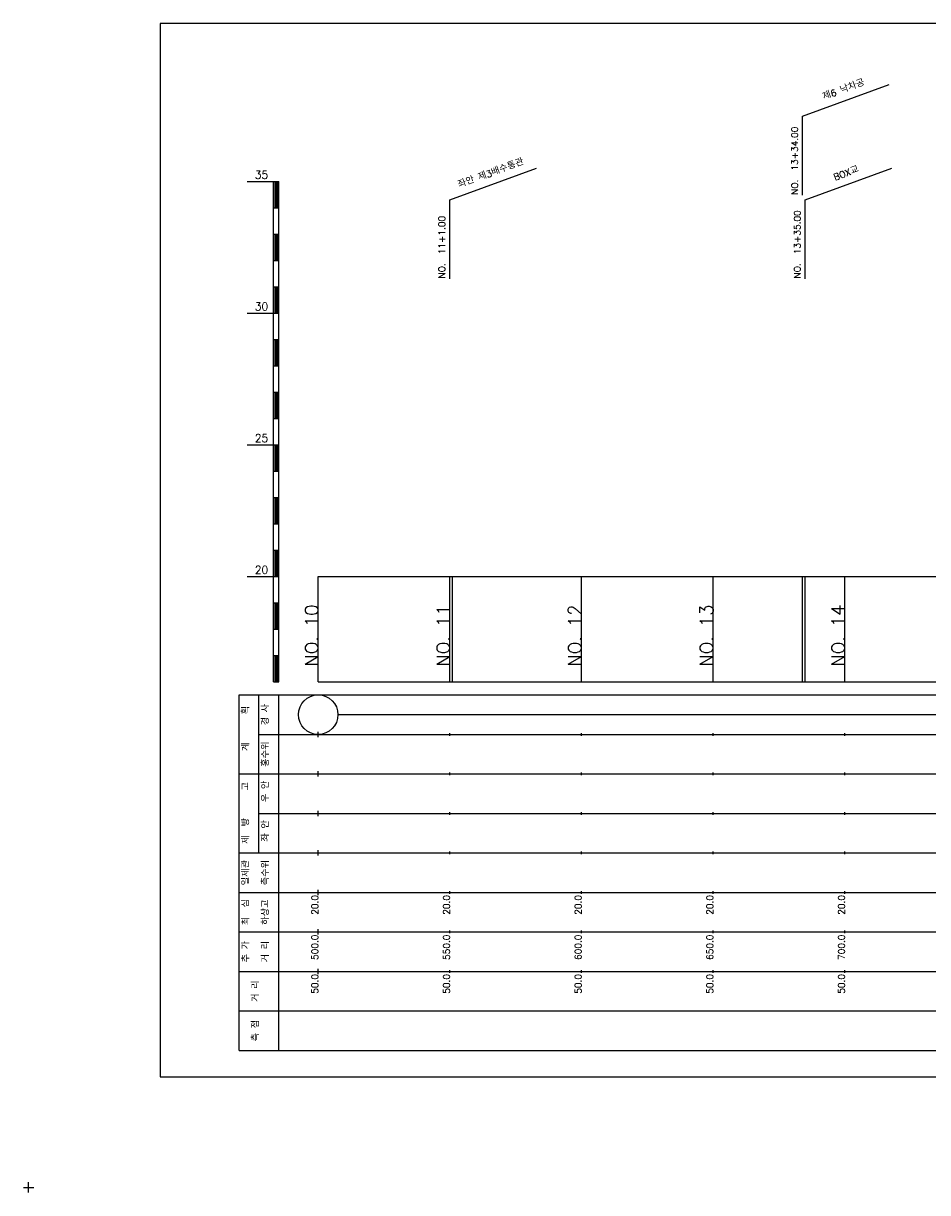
# Model space of a CAD drawing. Extents: x -2 to 685, y -2 to 925.
# Tile 3 of 4: x -2 to 342, y 481 to 925. Entities that reach past the tile are written whole.
import ezdxf
from ezdxf.enums import TextEntityAlignment as Align

# ---------------------------------------------------------------- set-up
doc = ezdxf.new("R2010")
doc.units = 0
doc.header["$LTSCALE"] = 5
for name, color, linetype in [('BOX', 5, 'CONTINUOUS'), ('DT1', 3, 'CONTINUOUS'), ('LT1', 4, 'CONTINUOUS'), ('ST1', 7, 'CONTINUOUS')]:
    doc.layers.add(name, color=color, linetype=linetype)
doc.styles.add('GHS', font='ROMANS.shx', dxfattribs={"bigfont": 'GHS.shx'})

msp = doc.modelspace()

# ---------------------------------------------------------------- linework, layer by layer
at = {"layer": 'BOX'}
msp.add_lwpolyline([(50, 525), (650, 525), (650, 925), (50, 925), (50, 525)], dxfattribs=at)
at = {"layer": 'DT1'}
for p, q in [((110, 704.33), (110, 706.33)), ((160, 704.83), (160, 705.83)), ((210, 704.83), (210, 705.83)), ((260, 704.83), (260, 705.83)), ((310, 704.83), (310, 705.83))]:
    msp.add_line(p, q, dxfattribs=at)
at = {"layer": 'LT1', "linetype": 'CONTINUOUS'}
for p, q in [((294, 889.76), (326.89, 901.73)), ((294, 859.76), (294, 889.76)), ((160, 858), (192.89, 869.97)), ((295, 858), (327.89, 869.97)), ((160, 828), (160, 858)), ((295, 828), (295, 858))]:
    msp.add_line(p, q, dxfattribs=at)
at = {"layer": 'LT1'}
for p, q in [((83, 865), (93, 865)), ((93, 675), (93, 865)), ((93, 865), (95, 865)), ((93.5, 864.8), (93.5, 855.2)), ((94, 864.8), (94, 855.2)), ((94.5, 864.8), (94.5, 855.2)), ((95, 675), (95, 865)), ((93, 855), (95, 855)), ((93, 845), (95, 845)), ((93.5, 844.8), (93.5, 835.2)), ((94, 844.8), (94, 835.2)), ((94.5, 844.8), (94.5, 835.2)), ((93, 835), (95, 835)), ((93, 825), (95, 825)), ((93.5, 824.8), (93.5, 815.2)), ((94, 824.8), (94, 815.2)), ((94.5, 824.8), (94.5, 815.2)), ((83, 815), (93, 815)), ((93, 815), (95, 815)), ((93, 805), (95, 805)), ((93.5, 804.8), (93.5, 795.2)), ((94, 804.8), (94, 795.2)), ((94.5, 804.8), (94.5, 795.2)), ((93, 795), (95, 795)), ((93, 785), (95, 785)), ((93.5, 784.8), (93.5, 775.2)), ((94, 784.8), (94, 775.2)), ((94.5, 784.8), (94.5, 775.2)), ((93, 775), (95, 775)), ((83, 765), (93, 765)), ((93, 765), (95, 765)), ((93.5, 764.8), (93.5, 755.2)), ((94, 764.8), (94, 755.2)), ((94.5, 764.8), (94.5, 755.2)), ((93, 755), (95, 755)), ((93, 745), (95, 745)), ((93.5, 744.8), (93.5, 735.2)), ((94, 744.8), (94, 735.2)), ((94.5, 744.8), (94.5, 735.2)), ((93, 735), (95, 735)), ((93, 725), (95, 725)), ((93.5, 724.8), (93.5, 715.2)), ((94, 724.8), (94, 715.2)), ((94.5, 724.8), (94.5, 715.2)), ((83, 715), (93, 715)), ((93, 715), (95, 715)), ((110, 675), (110, 715)), ((160, 675), (160, 715)), ((161, 675), (161, 715)), ((210, 675), (210, 715)), ((260, 675), (260, 715)), ((294, 675), (294, 715)), ((295, 675), (295, 715)), ((310, 675), (310, 715)), ((93, 705), (95, 705)), ((93.5, 704.8), (93.5, 695.2)), ((94, 704.8), (94, 695.2)), ((94.5, 704.8), (94.5, 695.2)), ((93, 695), (95, 695)), ((93, 685), (95, 685)), ((93.5, 684.8), (93.5, 675.2)), ((94, 684.8), (94, 675.2)), ((94.5, 684.8), (94.5, 675.2)), ((93, 675), (95, 675)), ((110, 675), (610, 675)), ((110, 654), (110, 656)), ((160, 654.5), (160, 655.5)), ((210, 654.5), (210, 655.5)), ((260, 654.5), (260, 655.5)), ((310, 654.5), (310, 655.5)), ((110, 639), (110, 641)), ((160, 639.5), (160, 640.5)), ((210, 639.5), (210, 640.5)), ((260, 639.5), (260, 640.5)), ((310, 639.5), (310, 640.5)), ((110, 624), (110, 626)), ((160, 624.5), (160, 625.5)), ((210, 624.5), (210, 625.5)), ((260, 624.5), (260, 625.5)), ((310, 624.5), (310, 625.5)), ((110, 609), (110, 611)), ((160, 609.5), (160, 610.5)), ((210, 609.5), (210, 610.5)), ((260, 609.5), (260, 610.5)), ((310, 609.5), (310, 610.5)), ((110, 594), (110, 596)), ((160, 594.5), (160, 595.5)), ((210, 594.5), (210, 595.5)), ((260, 594.5), (260, 595.5)), ((310, 594.5), (310, 595.5)), ((110, 579), (110, 581)), ((160, 579.5), (160, 580.5)), ((210, 579.5), (210, 580.5)), ((260, 579.5), (260, 580.5)), ((310, 579.5), (310, 580.5)), ((110, 564), (110, 566)), ((160, 564.5), (160, 565.5)), ((210, 564.5), (210, 565.5)), ((260, 564.5), (260, 565.5)), ((310, 564.5), (310, 565.5))]:
    msp.add_line(p, q, dxfattribs=at)
msp.add_lwpolyline([(110, 715), (160, 715), (210, 715), (260, 715), (310, 715), (360, 715), (410, 715), (460, 715), (510, 715), (560, 715), (610, 715)], dxfattribs=at)
at = {"layer": 'ST1'}
for p, q in [((80, 535), (80, 670)), ((80, 670), (623, 670)), ((87.5, 640), (87.5, 670)), ((95, 535), (95, 670)), ((87.5, 655), (623, 655)), ((80, 640), (623, 640)), ((87.5, 610), (87.5, 640)), ((87.5, 625), (623, 625)), ((80, 610), (623, 610)), ((80, 595), (623, 595)), ((80, 580), (623, 580)), ((80, 565), (623, 565)), ((80, 550), (623, 550)), ((80, 535), (623, 535)), ((0, 481), (0, 485)), ((-2, 483), (2, 483))]:
    msp.add_line(p, q, dxfattribs=at)
at = {"layer": 'ST1', "linetype": 'CONTINUOUS'}
msp.add_line((117.5, 662.5), (602.5, 662.5), dxfattribs=at)
msp.add_circle((110, 662.5), 7.5, dxfattribs=at)

# ---------------------------------------------------------------- texts
at = {"layer": 'DT1', "linetype": 'CONTINUOUS', "style": 'GHS'}
for s, rotation, p in [('제6 낙차공', 20, (310, 898.75)), ('좌안 제3배수통관', 20, (176, 866.99)), ('BOX교', 20, (311, 866.99)), ('  획', 90, (83.75, 662.5)), ('경 사', 90, (91.25, 662.5)), ('   계', 90, (83.75, 647.5)), ('홍수위', 90, (91.25, 647.5)), ('   고', 90, (83.75, 632.5)), (' 우 안', 90, (91.25, 632.5)), (' 제  방', 90, (83.75, 617.5)), (' 좌 안', 90, (91.25, 617.5)), ('일제관', 90, (83.75, 602.5)), ('측수위', 90, (91.25, 602.5)), ('최  심', 90, (83.75, 587.5)), ('하상고', 90, (91.25, 587.5)), ('추 가', 90, (83.75, 572.5)), ('거 리', 90, (91.25, 572.5)), ('거 리', 90, (87.5, 557.5)), ('측 점', 90, (87.5, 542.5))]:
    msp.add_text(s, height=2.5, rotation=rotation, dxfattribs=at).set_placement(p, align=Align.CENTER)
for s, p in [('NO.  13+34.00', (292.25, 859.88)), ('NO.  13+35.00', (293.25, 828.12)), ('NO.  11+1.00', (158.25, 828.12))]:
    msp.add_text(s, height=2.5, rotation=90, dxfattribs=at).set_placement(p)
at = {"layer": 'DT1', "style": 'GHS'}
for s, p in [('35', (91, 866)), ('30', (91, 816)), ('25', (91, 766)), ('20', (91, 716))]:
    msp.add_text(s, height=3, dxfattribs=at).set_placement(p, align=Align.RIGHT)
for s, height, p in [('NO. 10', 5, (110, 704.33)), ('NO. 11', 5, (160, 704.33)), ('NO. 12', 5, (210, 704.33)), ('NO. 13', 5, (260, 704.33)), ('NO. 14', 5, (310, 704.33)), (' 20.0', 2.5, (110, 594)), (' 20.0', 2.5, (160, 594)), (' 20.0', 2.5, (210, 594)), (' 20.0', 2.5, (260, 594)), (' 20.0', 2.5, (310, 594)), ('   500.0', 2.5, (110, 579)), ('   550.0', 2.5, (160, 579)), ('   600.0', 2.5, (210, 579)), ('   650.0', 2.5, (260, 579)), ('   700.0', 2.5, (310, 579)), ('  50.0', 2.5, (110, 564)), ('  50.0', 2.5, (160, 564)), ('  50.0', 2.5, (210, 564)), ('  50.0', 2.5, (260, 564)), ('  50.0', 2.5, (310, 564))]:
    msp.add_text(s, height=height, rotation=90, dxfattribs=at).set_placement(p, align=Align.RIGHT)

doc.saveas('drawing.dxf')
